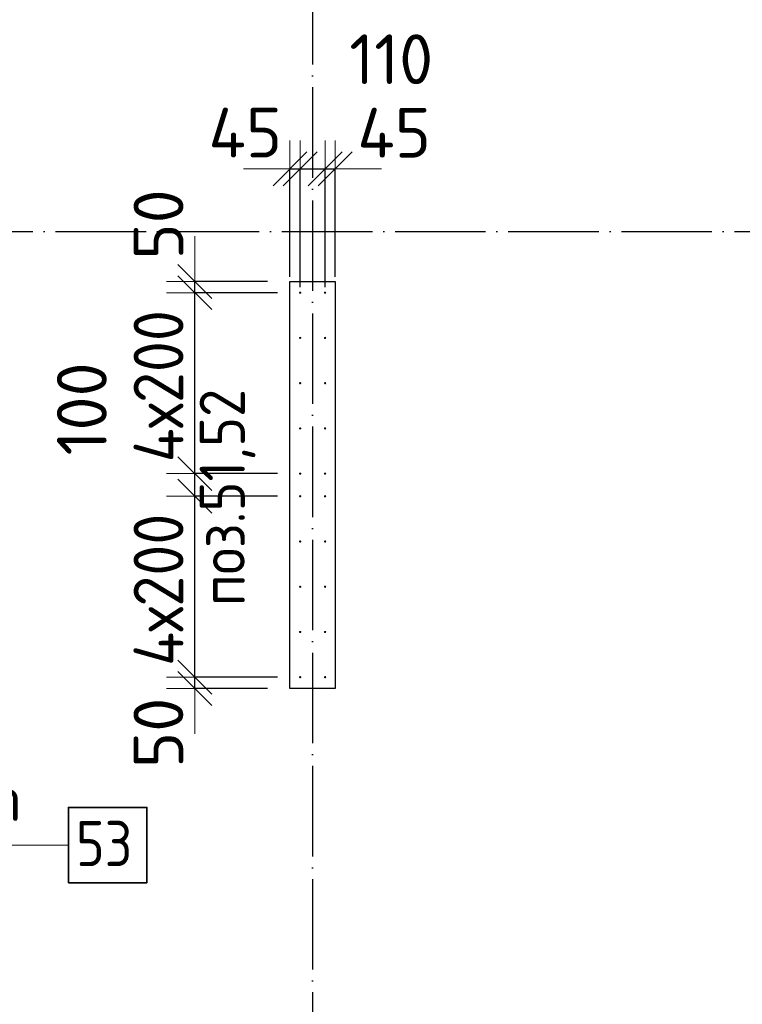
# Model space of a CAD drawing. Header units: millimetres. Extents: x 123094 to 184385, y 26948 to 48500.
# Tile 50 of 104: x 145046 to 148239, y 33284 to 37637. Entities that reach past the tile are written whole.
import ezdxf

# ---------------------------------------------------------------- set-up
doc = ezdxf.new("R2010")
doc.units = ezdxf.units.MM
doc.header["$PDMODE"] = 65
doc.linetypes.add('______11', pattern=[500, 400, -50, 0, -50])
doc.linetypes.add('______5', pattern=[1100, 800, -100, 100, -100])
for name, color, linetype, lineweight in [('Standard', 7, 'Continuous', 25), ('Арм.стержн. Выпуски', 180, 'Continuous', 35), ('Колонна (1)', 7, 'Continuous', 35), ('Размерная линия_ общее', 7, 'Continuous', 13)]:
    doc.layers.add(name, color=color, linetype=linetype, lineweight=lineweight)
doc.layers.add('Осевая линия_ общее', color=7, linetype='______5', lineweight=13, true_color=0xa0a0a0)
doc.styles.add('ISOCPEUR', font='ISOCPEUR')
doc.dimstyles.new('DIMSTYLE_3', dxfattribs={"dimtxt": 220, "dimasz": 250, "dimexe": 0, "dimexo": 0, "dimgap": 110, "dimtad": 2, "dimdec": 0, "dimrnd": 5, "dimzin": 12, "dimdsep": 46, "dimtxsty": 'ISOCPEUR', "dimblk1": 'ALL_ML_STRICH', "dimblk2": 'ALL_ML_STRICH', "dimsah": 1, "dimcen": 0, "dimclrd": 7, "dimclre": 256, "dimclrt": 7, "dimadec": 0, "dimazin": 0, "dimtfac": 1, "dimtdec": 0, "dimtix": 1, "dimtmove": 2, "dimatfit": 3, "dimfxl": 0, "dimtzin": 0, "dimlwd": 0, "dimlwe": -3, "dimarcsym": 0})
doc.dimstyles.new('DIMSTYLE_5', dxfattribs={"dimtxt": 220, "dimasz": 250, "dimexe": 0, "dimexo": 0, "dimgap": 110, "dimtad": 2, "dimdec": 0, "dimrnd": 5, "dimzin": 12, "dimdsep": 46, "dimtxsty": 'ISOCPEUR', "dimblk1": 'ALL_ML_STRICH', "dimblk2": 'ALL_ML_STRICH', "dimsah": 1, "dimcen": 0, "dimclrd": 7, "dimclre": 256, "dimclrt": 7, "dimadec": 0, "dimazin": 0, "dimtfac": 1, "dimtdec": 0, "dimtix": 1, "dimtmove": 2, "dimatfit": 3, "dimfxl": 0, "dimtvp": 1.2, "dimtzin": 0, "dimlwd": 0, "dimlwe": -3, "dimarcsym": 0})

# ---------------------------------------------------------------- blocks, each defined once
blk = doc.blocks.new('ALL_ML_STRICH')
at = {"color": 0, "linetype": 'ByBlock', "lineweight": -2}
for p, q in [((0, -0.5), (0, 0.5)), ((-0.3, -0.3), (0.3, 0.3)), ((-1, 0), (0.5, 0))]:
    blk.add_line(p, q, dxfattribs=at)
blk = doc.blocks.new('*D201')
at = {"layer": 'DEFPOINTS', "color": 7, "linetype": 'Continuous', "lineweight": 13, "transparency": 33554687}
for p in [(146240, 36977.6), (146240, 36480), (146285, 36435)]:
    blk.add_point(p, dxfattribs=at)
at = {"layer": 'Размерная линия_ общее', "color": 253, "linetype": 'Continuous', "lineweight": -2, "true_color": 0xa0a0a0, "transparency": 33554687}
for p, q in [((146240, 36500), (146240, 36977.6)), ((146285, 36455), (146285, 36977.6))]:
    blk.add_line(p, q, dxfattribs=at)
at = {"layer": 'Размерная линия_ общее', "color": 7, "linetype": 'Continuous', "lineweight": -2, "transparency": 33554687}
blk.add_line((146240, 36977.6), (146285, 36977.6), dxfattribs=at)
at = {"layer": 'Размерная линия_ общее', "color": 7, "linetype": 'Continuous', "lineweight": 13, "transparency": 33554687, "xscale": 250, "yscale": 250, "zscale": 250}
blk.add_blockref('ALL_ML_STRICH', (146285, 36977.6), dxfattribs=at)
at = {"layer": 'Размерная линия_ общее', "color": 7, "linetype": 'Continuous', "lineweight": 13, "transparency": 33554687, "xscale": 250, "yscale": 250, "zscale": 250, "rotation": 180}
blk.add_blockref('ALL_ML_STRICH', (146240, 36977.6), dxfattribs=at)
at = {"layer": 'Размерная линия_ общее', "color": 7, "linetype": 'Continuous', "lineweight": 13, "transparency": 33554687, "insert": (146042.6, 37137.9), "char_height": 220, "width": 440, "attachment_point": 5, "style": 'ISOCPEUR'}
blk.add_mtext('\\A1;{45}', dxfattribs=at)
blk = doc.blocks.new('*D202')
at = {"layer": 'DEFPOINTS', "color": 7, "linetype": 'Continuous', "lineweight": 13, "transparency": 33554687}
for p in [(146285, 36977.6), (146285, 36435), (146395, 36435)]:
    blk.add_point(p, dxfattribs=at)
at = {"layer": 'Размерная линия_ общее', "color": 253, "linetype": 'Continuous', "lineweight": -2, "true_color": 0xa0a0a0, "transparency": 33554687}
for p, q in [((146285, 36455), (146285, 36977.6)), ((146395, 36455), (146395, 36977.6))]:
    blk.add_line(p, q, dxfattribs=at)
at = {"layer": 'Размерная линия_ общее', "color": 7, "linetype": 'Continuous', "lineweight": -2, "transparency": 33554687}
blk.add_line((146285, 36977.6), (146395, 36977.6), dxfattribs=at)
at = {"layer": 'Размерная линия_ общее', "color": 7, "linetype": 'Continuous', "lineweight": 13, "transparency": 33554687, "xscale": 250, "yscale": 250, "zscale": 250}
blk.add_blockref('ALL_ML_STRICH', (146395, 36977.6), dxfattribs=at)
at = {"layer": 'Размерная линия_ общее', "color": 7, "linetype": 'Continuous', "lineweight": 13, "transparency": 33554687, "xscale": 250, "yscale": 250, "zscale": 250, "rotation": 180}
blk.add_blockref('ALL_ML_STRICH', (146285, 36977.6), dxfattribs=at)
at = {"layer": 'Размерная линия_ общее', "color": 7, "linetype": 'Continuous', "lineweight": 13, "transparency": 33554687, "insert": (146687.4, 37462.2), "char_height": 220, "width": 660, "attachment_point": 5, "style": 'ISOCPEUR'}
blk.add_mtext('\\A1;{110}', dxfattribs=at)
blk = doc.blocks.new('*D203')
at = {"layer": 'DEFPOINTS', "color": 7, "linetype": 'Continuous', "lineweight": 13, "transparency": 33554687}
for p in [(146395, 36977.6), (146440, 36480), (146395, 36435)]:
    blk.add_point(p, dxfattribs=at)
at = {"layer": 'Размерная линия_ общее', "color": 253, "linetype": 'Continuous', "lineweight": -2, "true_color": 0xa0a0a0, "transparency": 33554687}
for p, q in [((146395, 36455), (146395, 36977.6)), ((146440, 36500), (146440, 36977.6))]:
    blk.add_line(p, q, dxfattribs=at)
at = {"layer": 'Размерная линия_ общее', "color": 7, "linetype": 'Continuous', "lineweight": -2, "transparency": 33554687}
blk.add_line((146395, 36977.6), (146440, 36977.6), dxfattribs=at)
at = {"layer": 'Размерная линия_ общее', "color": 7, "linetype": 'Continuous', "lineweight": 13, "transparency": 33554687, "xscale": 250, "yscale": 250, "zscale": 250}
blk.add_blockref('ALL_ML_STRICH', (146440, 36977.6), dxfattribs=at)
at = {"layer": 'Размерная линия_ общее', "color": 7, "linetype": 'Continuous', "lineweight": 13, "transparency": 33554687, "xscale": 250, "yscale": 250, "zscale": 250, "rotation": 180}
blk.add_blockref('ALL_ML_STRICH', (146395, 36977.6), dxfattribs=at)
at = {"layer": 'Размерная линия_ общее', "color": 7, "linetype": 'Continuous', "lineweight": 13, "transparency": 33554687, "insert": (146700.2, 37137.2), "char_height": 220, "width": 440, "attachment_point": 5, "style": 'ISOCPEUR'}
blk.add_mtext('\\A1;{45}', dxfattribs=at)
blk = doc.blocks.new('*D302')
at = {"layer": 'DEFPOINTS', "color": 7, "linetype": 'Continuous', "lineweight": 13, "transparency": 33554687}
for p in [(146285, 34730), (145819, 34680), (146240, 34680)]:
    blk.add_point(p, dxfattribs=at)
at = {"layer": 'Размерная линия_ общее', "color": 253, "linetype": 'Continuous', "lineweight": -2, "true_color": 0xa0a0a0, "transparency": 33554687}
for p, q in [((146185, 34730), (145819, 34730)), ((146140, 34680), (145819, 34680))]:
    blk.add_line(p, q, dxfattribs=at)
at = {"layer": 'Размерная линия_ общее', "color": 7, "linetype": 'Continuous', "lineweight": -2, "transparency": 33554687}
blk.add_line((145819, 34680), (145819, 34730), dxfattribs=at)
at = {"layer": 'Размерная линия_ общее', "color": 7, "linetype": 'Continuous', "lineweight": 13, "transparency": 33554687, "xscale": 250, "yscale": 250, "zscale": 250}
for p, rotation in [((145819, 34680), 270), ((145819, 34730), 90)]:
    blk.add_blockref('ALL_ML_STRICH', p, dxfattribs=dict(at, rotation=rotation))
at = {"layer": 'Размерная линия_ общее', "color": 7, "linetype": 'Continuous', "lineweight": 13, "transparency": 33554687, "insert": (145658.5, 34484), "char_height": 220, "width": 440, "attachment_point": 5, "rotation": 90, "style": 'ISOCPEUR'}
blk.add_mtext('\\A1;{50}', dxfattribs=at)
blk = doc.blocks.new('*D303')
at = {"layer": 'DEFPOINTS', "color": 7, "linetype": 'Continuous', "lineweight": 13, "transparency": 33554687}
for p in [(146285, 35530), (145819, 34730), (146285, 34730)]:
    blk.add_point(p, dxfattribs=at)
at = {"layer": 'Размерная линия_ общее', "color": 253, "linetype": 'Continuous', "lineweight": -2, "true_color": 0xa0a0a0, "transparency": 33554687}
for p, q in [((146185, 35530), (145819, 35530)), ((146185, 34730), (145819, 34730))]:
    blk.add_line(p, q, dxfattribs=at)
at = {"layer": 'Размерная линия_ общее', "color": 7, "linetype": 'Continuous', "lineweight": -2, "transparency": 33554687}
blk.add_line((145819, 34730), (145819, 35530), dxfattribs=at)
at = {"layer": 'Размерная линия_ общее', "color": 7, "linetype": 'Continuous', "lineweight": 13, "transparency": 33554687, "xscale": 250, "yscale": 250, "zscale": 250}
for p, rotation in [((145819, 35530), 90), ((145819, 34730), 270)]:
    blk.add_blockref('ALL_ML_STRICH', p, dxfattribs=dict(at, rotation=rotation))
at = {"layer": 'Размерная линия_ общее', "color": 7, "linetype": 'Continuous', "lineweight": 13, "transparency": 33554687, "insert": (145549, 34780), "char_height": 220, "width": 11, "attachment_point": 1, "rotation": 90, "line_spacing_factor": 0.60241, "style": 'ISOCPEUR'}
blk.add_mtext('\\W0.91;4х200', dxfattribs=at)
blk = doc.blocks.new('*D304')
at = {"layer": 'DEFPOINTS', "color": 7, "linetype": 'Continuous', "lineweight": 13, "transparency": 33554687}
for p in [(146285, 35630), (145819, 35530), (146285, 35530)]:
    blk.add_point(p, dxfattribs=at)
at = {"layer": 'Размерная линия_ общее', "color": 253, "linetype": 'Continuous', "lineweight": -2, "true_color": 0xa0a0a0, "transparency": 33554687}
for p, q in [((146185, 35630), (145819, 35630)), ((146185, 35530), (145819, 35530))]:
    blk.add_line(p, q, dxfattribs=at)
at = {"layer": 'Размерная линия_ общее', "color": 7, "linetype": 'Continuous', "lineweight": -2, "transparency": 33554687}
blk.add_line((145819, 35530), (145819, 35630), dxfattribs=at)
at = {"layer": 'Размерная линия_ общее', "color": 7, "linetype": 'Continuous', "lineweight": 13, "transparency": 33554687, "xscale": 250, "yscale": 250, "zscale": 250}
for p, rotation in [((145819, 35530), 270), ((145819, 35630), 90)]:
    blk.add_blockref('ALL_ML_STRICH', p, dxfattribs=dict(at, rotation=rotation))
at = {"layer": 'Размерная линия_ общее', "color": 7, "linetype": 'Continuous', "lineweight": 13, "transparency": 33554687, "insert": (145320.1, 35916.2), "char_height": 220, "width": 660, "attachment_point": 5, "rotation": 90, "style": 'ISOCPEUR'}
blk.add_mtext('\\A1;{100}', dxfattribs=at)
blk = doc.blocks.new('*D305')
at = {"layer": 'DEFPOINTS', "color": 7, "linetype": 'Continuous', "lineweight": 13, "transparency": 33554687}
for p in [(146285, 36430), (145819, 35630), (146285, 35630)]:
    blk.add_point(p, dxfattribs=at)
at = {"layer": 'Размерная линия_ общее', "color": 253, "linetype": 'Continuous', "lineweight": -2, "true_color": 0xa0a0a0, "transparency": 33554687}
for p, q in [((146185, 36430), (145819, 36430)), ((146185, 35630), (145819, 35630))]:
    blk.add_line(p, q, dxfattribs=at)
at = {"layer": 'Размерная линия_ общее', "color": 7, "linetype": 'Continuous', "lineweight": -2, "transparency": 33554687}
blk.add_line((145819, 35630), (145819, 36430), dxfattribs=at)
at = {"layer": 'Размерная линия_ общее', "color": 7, "linetype": 'Continuous', "lineweight": 13, "transparency": 33554687, "xscale": 250, "yscale": 250, "zscale": 250}
for p, rotation in [((145819, 36430), 90), ((145819, 35630), 270)]:
    blk.add_blockref('ALL_ML_STRICH', p, dxfattribs=dict(at, rotation=rotation))
at = {"layer": 'Размерная линия_ общее', "color": 7, "linetype": 'Continuous', "lineweight": 13, "transparency": 33554687, "insert": (145549, 35680), "char_height": 220, "width": 11, "attachment_point": 1, "rotation": 90, "line_spacing_factor": 0.60241, "style": 'ISOCPEUR'}
blk.add_mtext('\\W0.91;4х200', dxfattribs=at)
blk = doc.blocks.new('*D306')
at = {"layer": 'DEFPOINTS', "color": 7, "linetype": 'Continuous', "lineweight": 13, "transparency": 33554687}
for p in [(146240, 36480), (145819, 36430), (146285, 36430)]:
    blk.add_point(p, dxfattribs=at)
at = {"layer": 'Размерная линия_ общее', "color": 253, "linetype": 'Continuous', "lineweight": -2, "true_color": 0xa0a0a0, "transparency": 33554687}
for p, q in [((146140, 36480), (145819, 36480)), ((146185, 36430), (145819, 36430))]:
    blk.add_line(p, q, dxfattribs=at)
at = {"layer": 'Размерная линия_ общее', "color": 7, "linetype": 'Continuous', "lineweight": -2, "transparency": 33554687}
blk.add_line((145819, 36430), (145819, 36480), dxfattribs=at)
at = {"layer": 'Размерная линия_ общее', "color": 7, "linetype": 'Continuous', "lineweight": 13, "transparency": 33554687, "xscale": 250, "yscale": 250, "zscale": 250}
for p, rotation in [((145819, 36430), 270), ((145819, 36480), 90)]:
    blk.add_blockref('ALL_ML_STRICH', p, dxfattribs=dict(at, rotation=rotation))
at = {"layer": 'Размерная линия_ общее', "color": 7, "linetype": 'Continuous', "lineweight": 13, "transparency": 33554687, "insert": (145659, 36731.8), "char_height": 220, "width": 440, "attachment_point": 5, "rotation": 90, "style": 'ISOCPEUR'}
blk.add_mtext('\\A1;{50}', dxfattribs=at)

msp = doc.modelspace()

# ---------------------------------------------------------------- hatches: boundary and pattern name
at = {"layer": 'Арм.стержн. Выпуски', "linetype": 'Continuous', "lineweight": 35, "transparency": 33554687}
for points in [[(146290, 36430), (146289.6, 36431.9), (146288.5, 36433.5), (146286.9, 36434.6), (146285, 36435), (146283.1, 36434.6), (146281.5, 36433.5), (146280.4, 36431.9), (146280, 36430), (146280.4, 36428.1), (146281.5, 36426.5), (146283.1, 36425.4), (146285, 36425), (146286.9, 36425.4), (146288.5, 36426.5), (146289.6, 36428.1)], [(146400, 36430), (146399.6, 36431.9), (146398.5, 36433.5), (146396.9, 36434.6), (146395, 36435), (146393.1, 36434.6), (146391.5, 36433.5), (146390.4, 36431.9), (146390, 36430), (146390.4, 36428.1), (146391.5, 36426.5), (146393.1, 36425.4), (146395, 36425), (146396.9, 36425.4), (146398.5, 36426.5), (146399.6, 36428.1)], [(146290, 36230), (146289.6, 36231.9), (146288.5, 36233.5), (146286.9, 36234.6), (146285, 36235), (146283.1, 36234.6), (146281.5, 36233.5), (146280.4, 36231.9), (146280, 36230), (146280.4, 36228.1), (146281.5, 36226.5), (146283.1, 36225.4), (146285, 36225), (146286.9, 36225.4), (146288.5, 36226.5), (146289.6, 36228.1)], [(146400, 36230), (146399.6, 36231.9), (146398.5, 36233.5), (146396.9, 36234.6), (146395, 36235), (146393.1, 36234.6), (146391.5, 36233.5), (146390.4, 36231.9), (146390, 36230), (146390.4, 36228.1), (146391.5, 36226.5), (146393.1, 36225.4), (146395, 36225), (146396.9, 36225.4), (146398.5, 36226.5), (146399.6, 36228.1)], [(146290, 36030), (146289.6, 36031.9), (146288.5, 36033.5), (146286.9, 36034.6), (146285, 36035), (146283.1, 36034.6), (146281.5, 36033.5), (146280.4, 36031.9), (146280, 36030), (146280.4, 36028.1), (146281.5, 36026.5), (146283.1, 36025.4), (146285, 36025), (146286.9, 36025.4), (146288.5, 36026.5), (146289.6, 36028.1)], [(146400, 36030), (146399.6, 36031.9), (146398.5, 36033.5), (146396.9, 36034.6), (146395, 36035), (146393.1, 36034.6), (146391.5, 36033.5), (146390.4, 36031.9), (146390, 36030), (146390.4, 36028.1), (146391.5, 36026.5), (146393.1, 36025.4), (146395, 36025), (146396.9, 36025.4), (146398.5, 36026.5), (146399.6, 36028.1)], [(146290, 35830), (146289.6, 35831.9), (146288.5, 35833.5), (146286.9, 35834.6), (146285, 35835), (146283.1, 35834.6), (146281.5, 35833.5), (146280.4, 35831.9), (146280, 35830), (146280.4, 35828.1), (146281.5, 35826.5), (146283.1, 35825.4), (146285, 35825), (146286.9, 35825.4), (146288.5, 35826.5), (146289.6, 35828.1)], [(146400, 35830), (146399.6, 35831.9), (146398.5, 35833.5), (146396.9, 35834.6), (146395, 35835), (146393.1, 35834.6), (146391.5, 35833.5), (146390.4, 35831.9), (146390, 35830), (146390.4, 35828.1), (146391.5, 35826.5), (146393.1, 35825.4), (146395, 35825), (146396.9, 35825.4), (146398.5, 35826.5), (146399.6, 35828.1)], [(146290, 35630), (146289.6, 35631.9), (146288.5, 35633.5), (146286.9, 35634.6), (146285, 35635), (146283.1, 35634.6), (146281.5, 35633.5), (146280.4, 35631.9), (146280, 35630), (146280.4, 35628.1), (146281.5, 35626.5), (146283.1, 35625.4), (146285, 35625), (146286.9, 35625.4), (146288.5, 35626.5), (146289.6, 35628.1)], [(146400, 35630), (146399.6, 35631.9), (146398.5, 35633.5), (146396.9, 35634.6), (146395, 35635), (146393.1, 35634.6), (146391.5, 35633.5), (146390.4, 35631.9), (146390, 35630), (146390.4, 35628.1), (146391.5, 35626.5), (146393.1, 35625.4), (146395, 35625), (146396.9, 35625.4), (146398.5, 35626.5), (146399.6, 35628.1)], [(146290, 35530), (146289.6, 35531.9), (146288.5, 35533.5), (146286.9, 35534.6), (146285, 35535), (146283.1, 35534.6), (146281.5, 35533.5), (146280.4, 35531.9), (146280, 35530), (146280.4, 35528.1), (146281.5, 35526.5), (146283.1, 35525.4), (146285, 35525), (146286.9, 35525.4), (146288.5, 35526.5), (146289.6, 35528.1)], [(146400, 35530), (146399.6, 35531.9), (146398.5, 35533.5), (146396.9, 35534.6), (146395, 35535), (146393.1, 35534.6), (146391.5, 35533.5), (146390.4, 35531.9), (146390, 35530), (146390.4, 35528.1), (146391.5, 35526.5), (146393.1, 35525.4), (146395, 35525), (146396.9, 35525.4), (146398.5, 35526.5), (146399.6, 35528.1)], [(146290, 35330), (146289.6, 35331.9), (146288.5, 35333.5), (146286.9, 35334.6), (146285, 35335), (146283.1, 35334.6), (146281.5, 35333.5), (146280.4, 35331.9), (146280, 35330), (146280.4, 35328.1), (146281.5, 35326.5), (146283.1, 35325.4), (146285, 35325), (146286.9, 35325.4), (146288.5, 35326.5), (146289.6, 35328.1)], [(146400, 35330), (146399.6, 35331.9), (146398.5, 35333.5), (146396.9, 35334.6), (146395, 35335), (146393.1, 35334.6), (146391.5, 35333.5), (146390.4, 35331.9), (146390, 35330), (146390.4, 35328.1), (146391.5, 35326.5), (146393.1, 35325.4), (146395, 35325), (146396.9, 35325.4), (146398.5, 35326.5), (146399.6, 35328.1)], [(146290, 35130), (146289.6, 35131.9), (146288.5, 35133.5), (146286.9, 35134.6), (146285, 35135), (146283.1, 35134.6), (146281.5, 35133.5), (146280.4, 35131.9), (146280, 35130), (146280.4, 35128.1), (146281.5, 35126.5), (146283.1, 35125.4), (146285, 35125), (146286.9, 35125.4), (146288.5, 35126.5), (146289.6, 35128.1)], [(146400, 35130), (146399.6, 35131.9), (146398.5, 35133.5), (146396.9, 35134.6), (146395, 35135), (146393.1, 35134.6), (146391.5, 35133.5), (146390.4, 35131.9), (146390, 35130), (146390.4, 35128.1), (146391.5, 35126.5), (146393.1, 35125.4), (146395, 35125), (146396.9, 35125.4), (146398.5, 35126.5), (146399.6, 35128.1)], [(146290, 34930), (146289.6, 34931.9), (146288.5, 34933.5), (146286.9, 34934.6), (146285, 34935), (146283.1, 34934.6), (146281.5, 34933.5), (146280.4, 34931.9), (146280, 34930), (146280.4, 34928.1), (146281.5, 34926.5), (146283.1, 34925.4), (146285, 34925), (146286.9, 34925.4), (146288.5, 34926.5), (146289.6, 34928.1)], [(146400, 34930), (146399.6, 34931.9), (146398.5, 34933.5), (146396.9, 34934.6), (146395, 34935), (146393.1, 34934.6), (146391.5, 34933.5), (146390.4, 34931.9), (146390, 34930), (146390.4, 34928.1), (146391.5, 34926.5), (146393.1, 34925.4), (146395, 34925), (146396.9, 34925.4), (146398.5, 34926.5), (146399.6, 34928.1)], [(146290, 34730), (146289.6, 34731.9), (146288.5, 34733.5), (146286.9, 34734.6), (146285, 34735), (146283.1, 34734.6), (146281.5, 34733.5), (146280.4, 34731.9), (146280, 34730), (146280.4, 34728.1), (146281.5, 34726.5), (146283.1, 34725.4), (146285, 34725), (146286.9, 34725.4), (146288.5, 34726.5), (146289.6, 34728.1)], [(146400, 34730), (146399.6, 34731.9), (146398.5, 34733.5), (146396.9, 34734.6), (146395, 34735), (146393.1, 34734.6), (146391.5, 34733.5), (146390.4, 34731.9), (146390, 34730), (146390.4, 34728.1), (146391.5, 34726.5), (146393.1, 34725.4), (146395, 34725), (146396.9, 34725.4), (146398.5, 34726.5), (146399.6, 34728.1)]]:
    msp.add_hatch(color=4, dxfattribs=at).paths.add_polyline_path(points)

# ---------------------------------------------------------------- linework, layer by layer
at = {"layer": 'Арм.стержн. Выпуски', "color": 7, "linetype": 'Continuous', "lineweight": 13, "transparency": 33554687}
msp.add_line((143360.9, 33987.9), (145260.9, 33987.9), dxfattribs=at)
at = {"layer": 'Арм.стержн. Выпуски', "color": 7, "linetype": 'Continuous', "lineweight": 35, "transparency": 33554687}
msp.add_lwpolyline([(145260.9, 33821.3), (145607.6, 33821.3), (145607.6, 34154.6), (145260.9, 34154.6), (145260.9, 33821.3)], dxfattribs=at)
at = {"layer": 'Колонна (1)', "color": 7, "lineweight": 25, "transparency": 33554687}
for p, q in [((146240, 34680), (146240, 36480)), ((146240, 36480), (146440, 36480)), ((146440, 36480), (146440, 34680)), ((146440, 34680), (146240, 34680))]:
    msp.add_line(p, q, dxfattribs=at)
at = {"layer": 'Колонна (1)', "color": 7, "linetype": 'Continuous', "lineweight": 25, "transparency": 33554687}
for p, q in [((146240, 34680), (146240, 36480)), ((146240, 36480), (146440, 36480)), ((146440, 36480), (146440, 34680)), ((146440, 34680), (146240, 34680))]:
    msp.add_line(p, q, dxfattribs=at)
at = {"layer": 'Осевая линия_ общее', "color": 253, "linetype": '______11', "lineweight": -3, "true_color": 0xa0a0a0, "transparency": 33554687}
for p, q in [((146340, 46340), (146340, 27662.1)), ((125200, 36700), (169325.4, 36700))]:
    msp.add_line(p, q, dxfattribs=at)

# ---------------------------------------------------------------- texts
at = {"layer": 'Standard', "color": 7, "linetype": 'Continuous', "lineweight": 13, "transparency": 33554687, "insert": (146087.3, 35044.2), "char_height": 200, "width": 1048.166, "attachment_point": 7, "rotation": 90, "style": 'ISOCPEUR'}
msp.add_mtext('\\A1;{\\fISOCPEUR|i0|b0;\\H200.000000;\\W0.909091;\\C7;поз.51,52}\\P', dxfattribs=at)
at = {"layer": 'Арм.стержн. Выпуски', "color": 7, "linetype": 'Continuous', "lineweight": 25, "transparency": 33554687, "char_height": 200, "attachment_point": 7, "style": 'ISOCPEUR'}
for s, insert, width in [('\\W0.96;ø16 L=2370mm ', (143380.9, 34094.6), 1955.018), ('\\W0.87;53', (145294.3, 33894.6), 367.208)]:
    msp.add_mtext(s, dxfattribs=dict(at, insert=insert, width=width))

# ---------------------------------------------------------------- dimensions: what is measured, and where the dimension line sits
at = {"layer": 'Размерная линия_ общее', "color": 7, "linetype": 'Continuous', "lineweight": 13, "transparency": 33554687}
for base, p1, p2, picture, middle in [((146395, 36977.6), (146285, 36455), (146395, 36455), '*D202', (146687.4, 37462.2)), ((146285, 36977.6), (146240, 36500), (146285, 36455), '*D201', (146042.6, 37137.9)), ((146440, 36977.6), (146395, 36455), (146440, 36500), '*D203', (146700.2, 37137.2))]:
    dim = msp.add_linear_dim(base=base, p1=p1, p2=p2, dimstyle='DIMSTYLE_5', override={"dimpost": '<>', "dimclrd": 7, "dimclre": 253, "dimclrt": 7, "dimlwd": 0, "dimlwe": 65533}, dxfattribs=at)
    dim.commit()
    dim.dimension.update_dxf_attribs({"geometry": picture, "text_midpoint": middle, "dimtype": 160})
for base, p1, p2, picture, middle in [((145819, 36480), (146185, 36430), (146140, 36480), '*D306', (145659, 36731.8)), ((145819, 35630), (146185, 35530), (146185, 35630), '*D304', (145320.1, 35916.2)), ((145819, 34730), (146140, 34680), (146185, 34730), '*D302', (145658.5, 34484))]:
    dim = msp.add_linear_dim(base=base, p1=p1, p2=p2, angle=90, dimstyle='DIMSTYLE_5', override={"dimpost": '<>', "dimclrd": 7, "dimclre": 253, "dimclrt": 7, "dimlwd": 0, "dimlwe": 65533}, dxfattribs=at)
    dim.commit()
    dim.dimension.update_dxf_attribs({"geometry": picture, "text_midpoint": middle, "dimtype": 160})
for base, p1, p2, picture, middle in [((145819, 36430), (146185, 35630), (146185, 36430), '*D305', (145709, 36030)), ((145819, 35530), (146185, 34730), (146185, 35530), '*D303', (145709, 35130))]:
    dim = msp.add_linear_dim(base=base, p1=p1, p2=p2, angle=90, text='\\W0.91;4х200', dimstyle='DIMSTYLE_3', override={"dimpost": '<>', "dimclrd": 7, "dimclre": 253, "dimclrt": 7, "dimlwd": 0, "dimlwe": 65533}, dxfattribs=at)
    dim.commit()
    dim.dimension.update_dxf_attribs({"geometry": picture, "text_midpoint": middle, "dimtype": 160})

doc.saveas('drawing.dxf')
